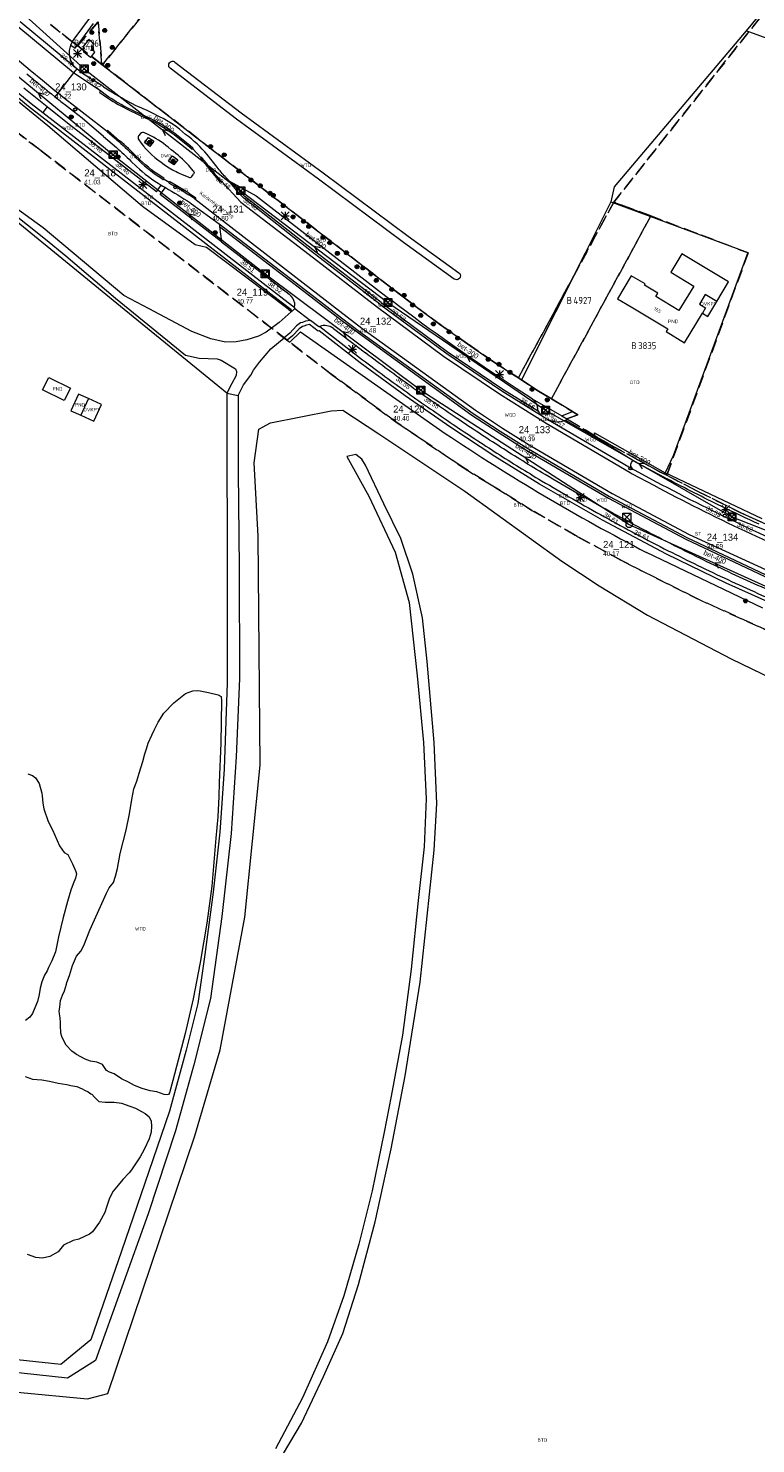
# Model space of a CAD drawing. Header units: metres. Extents: x 207644 to 210135, y 370459 to 373417.
# Tile 196 of 256: x 209027 to 209212, y 371401 to 371761. Entities that reach past the tile are written whole.
import ezdxf
from ezdxf.enums import TextEntityAlignment as Align

# ---------------------------------------------------------------- set-up
doc = ezdxf.new("R2010")
doc.units = ezdxf.units.M
doc.linetypes.add('HIDDEN2', pattern=[4.7625, 3.175, -1.5875])
for name, color, linetype in [('BTD', 7, 'Continuous'), ('combi_kolk', 7, 'Continuous'), ('CON_BxH300x300mm', 7, 'Continuous'), ('CON_BxH400x400mm', 7, 'Continuous'), ('DMM_BxH300x300mm', 7, 'Continuous'), ('DMM_BxH400x400mm', 7, 'Continuous'), ('GB', 1, 'Continuous'), ('GB11', 1, 'Continuous'), ('INV_BxH300x300mm', 7, 'Continuous'), ('INV_BxH400x400mm', 7, 'Continuous'), ('KAD_perceelnummer', 212, 'Continuous'), ('KAD_sectie', 212, 'Continuous'), ('KAD_Vastgesteld_Perceel', 212, 'Continuous'), ('KO_INSPECTIE', 7, 'Continuous'), ('NAR', 7, 'Continuous'), ('NLV_inspectieput', 7, 'Continuous'), ('NNR_inspectieput', 7, 'Continuous'), ('NOD_inspectieput', 7, 'Continuous'), ('ORL', 7, 'Continuous'), ('OTD', 7, 'Continuous'), ('OVKP1', 7, 'Continuous'), ('OWG', 7, 'Continuous'), ('PIJL', 7, 'Continuous'), ('PND', 7, 'Continuous'), ('WGD', 7, 'Continuous'), ('WTD', 7, 'Continuous')]:
    doc.layers.add(name, color=color, linetype=linetype)
for name, color, linetype, lineweight in [('GBOR', 7, 'Continuous', 25), ('GMV', 7, 'Continuous', 25), ('GP1', 7, 'Continuous', 30), ('Q21_lantaarnpaal', 1, 'Continuous', 0), ('Q26_boom', 72, 'Continuous', 0), ('Q28_rioolput', 153, 'Continuous', 0), ('Q98_monument', 7, 'Continuous', 0)]:
    doc.layers.add(name, color=color, linetype=linetype, lineweight=lineweight)
doc.styles.add('ISO', font='isocpeur.ttf', dxfattribs={"height": 1})
doc.styles.add('ISOCP', font='ISOCP.shx', dxfattribs={"height": 1.8})

# ---------------------------------------------------------------- blocks, each defined once
blk = doc.blocks.new('ACMAP_ANN_TEMPLATE_Vastgesteld_Perceelnummer')
at = {"layer": 'KAD_perceelnummer', "style": 'ISOCP'}
blk.add_attdef('Perceelnummer', text='', height=1.8, dxfattribs=at).set_placement((0, 0), align=Align.MIDDLE)
at = {"layer": 'KAD_sectie', "style": 'ISOCP'}
blk.add_attdef('sectie', text='', height=1.8, dxfattribs=at).set_placement((-2.7, 0), align=Align.MIDDLE_RIGHT)
blk = doc.blocks.new('Q98')
for p, q in [((-0.5, -0.5), (0, 0)), ((-1, -1), (1, -1)), ((0, -1), (-0.5, -0.5))]:
    blk.add_line(p, q)
for points in [[(0, 1), (-0.5, 0.5), (0, 0)], [(0, 0), (0.5, 0.5), (0, 1)], [(0, 0), (0.5, -0.5), (0, -1)]]:
    blk.add_lwpolyline(points)
blk = doc.blocks.new('Q28')
at = {"linetype": 'Continuous'}
for p, q in [((-1, -1), (1, 1)), ((-1, 1), (1, -1))]:
    blk.add_line(p, q, dxfattribs=at)
blk.add_lwpolyline([(1, 1), (1, -1), (-1, -1), (-1, 1)], close=True)
blk = doc.blocks.new('Q26')
blk.add_hatch(color=256).paths.add_polyline_path([(-0.45, -0.01, 1), (0.55, -0.01, 1)])
blk.add_circle((0.05, -0.01), 0.5)
blk = doc.blocks.new('Q21')
for p, q in [((-1, 1), (0, 0)), ((-1, 0), (0, 0)), ((-1, -1), (0, 0)), ((0, 1), (0, 0)), ((0, 0), (1, 1)), ((0, 0), (1, 0)), ((0, 0), (0, -1)), ((0, 0), (1, -1))]:
    blk.add_line(p, q)

msp = doc.modelspace()

# ---------------------------------------------------------------- linework, layer by layer
at = {"layer": 'combi_kolk', "color": 253, "lineweight": 13}
for centre in [(209043.31, 371748.25), (209038.73, 371740.78), (209064.25, 371720.98), (209180.34, 371649.28), (209204.33, 371637.25)]:
    msp.add_circle(centre, 0.4, dxfattribs=at)
at = {"layer": 'CON_BxH300x300mm', "color": 253, "linetype": 'Continuous', "lineweight": 13}
for points in [[(209005.01, 371783.71), (209041.04, 371751.11)], [(209041.04, 371751.11), (209080.96, 371720.07)], [(209080.96, 371720.07), (209118.49, 371691.59)], [(209118.49, 371691.59), (209158.7, 371664.13)], [(209158.7, 371664.13), (209206.22, 371636.96)], [(209206.22, 371636.96), (209260.01, 371615.9)]]:
    msp.add_lwpolyline(points, dxfattribs=at)
at = {"layer": 'CON_BxH400x400mm', "color": 253, "linetype": 'Continuous', "lineweight": 13}
for points in [[(209010.2, 371760.71), (209048.4, 371729.25)], [(209048.4, 371729.25), (209087.2, 371698.89)], [(209087.2, 371698.89), (209126.88, 371669.24)], [(209126.88, 371669.24), (209180, 371635)], [(209180, 371635), (209223.62, 371615.25)]]:
    msp.add_lwpolyline(points, dxfattribs=at)
at = {"layer": 'GB', "color": 253, "linetype": 'Continuous', "lineweight": 13}
for points in [[(209193.418, 371703.978), (209190.597, 371699.326)], [(209205.329, 371696.809), (209193.418, 371703.978)], [(209190.597, 371699.326), (209196.462, 371695.769)], [(209202.335, 371691.845), (209205.329, 371696.809)], [(209187.303, 371693.932), (209183.88, 371696.008)], [(209186.796, 371693.096), (209187.303, 371693.932)], [(209192.678, 371689.529), (209186.796, 371693.096)], [(209196.462, 371695.769), (209192.678, 371689.529)], [(209180.526, 371690.476), (209189.843, 371684.832)], [(209194.13, 371681.301), (209198.668, 371688.825)], [(209189.843, 371684.832), (209189.429, 371684.149)], [(209189.429, 371684.149), (209194.13, 371681.301)]]:
    msp.add_lwpolyline(points, dxfattribs=at)
at = {"layer": 'GB11', "color": 253, "linetype": 'Continuous', "lineweight": 13}
for points in [[(209180.532, 371698.39), (209177.06, 371692.53)], [(209184.094, 371696.319), (209180.532, 371698.39)], [(209183.88, 371696.008), (209184.094, 371696.319)], [(209202.335, 371691.845), (209199.419, 371693.603), (209197.947, 371691.162), (209199.49, 371690.231), (209198.668, 371688.825)], [(209177.06, 371692.53), (209180.526, 371690.476)], [(209035.94, 371666.582), (209030.411, 371669.299), (209031.977, 371672.485), (209037.506, 371669.769), (209035.94, 371666.582)], [(209039.597, 371668.241), (209037.648, 371663.963)], [(209042.112, 371667.095), (209039.597, 371668.241)], [(209042.112, 371667.095), (209040.163, 371662.817)], [(209037.648, 371663.963), (209040.163, 371662.817)]]:
    msp.add_lwpolyline(points, dxfattribs=at)
at = {"layer": 'GBOR', "color": 253, "linetype": 'Continuous', "lineweight": 13}
for points in [[(209039.128, 371751.103), (209038.319, 371750.126)], [(209038.319, 371750.126), (209034.325, 371744.967)], [(209034.325, 371744.967), (209033.585, 371744.011)], [(209031.586, 371741.431), (209030.468, 371739.986)], [(209081.039, 371719.622), (209079.044, 371722.013)], [(209099.311, 371705.021), (209082.066, 371718.542)], [(209099.024, 371704.612), (209081.778, 371718.133)], [(209075.552, 371710.915), (209095.913, 371695.334)], [(209116.448, 371691.182), (209099.024, 371704.612)], [(209116.736, 371691.591), (209099.311, 371705.021)], [(209095.913, 371695.334), (209106.377, 371687.23)], [(209115.853, 371690.349), (209132.67, 371677.875)], [(209116.448, 371691.182), (209133.265, 371678.708)], [(209116.736, 371691.591), (209133.553, 371679.117)], [(209106.377, 371687.23), (209110.976, 371683.802)], [(209110.976, 371683.802), (209139.917, 371662.89)], [(209111.846, 371685.01), (209140.787, 371664.099)], [(209133.265, 371678.708), (209147.491, 371669.083)], [(209133.553, 371679.117), (209147.778, 371669.492)], [(209132.67, 371677.875), (209146.896, 371668.25)], [(209146.896, 371668.25), (209158.796, 371660.807)], [(209147.491, 371669.083), (209158.033, 371662.542)], [(209147.778, 371669.492), (209156.899, 371663.833)], [(209140.787, 371664.099), (209147.709, 371659.576)], [(209139.917, 371662.89), (209146.838, 371658.368)], [(209158.796, 371660.807), (209180.27, 371648.233)], [(209146.838, 371658.368), (209153.643, 371654.049)], [(209147.709, 371659.576), (209154.513, 371655.257)], [(209153.643, 371654.049), (209174.754, 371641.668)], [(209154.513, 371655.257), (209175.625, 371642.876)], [(209180.27, 371648.233), (209180.802, 371647.922)], [(209180.802, 371647.922), (209186.25, 371645.01)], [(209175.625, 371642.876), (209195.342, 371632.477)], [(209174.754, 371641.668), (209194.472, 371631.269)], [(209195.342, 371632.477), (209219.962, 371621.096)], [(209194.472, 371631.269), (209219.092, 371619.614)]]:
    msp.add_lwpolyline(points, dxfattribs=at)
for points in [[(209082.066, 371718.542, -0.0318145), (209081.039, 371719.622)], [(209186.25, 371645.01, 0.0269792), (209233.276, 371622.971)]]:
    msp.add_lwpolyline(points, format="xyb", dxfattribs=at)
at = {"layer": 'GMV', "color": 253, "linetype": 'Continuous', "lineweight": 13}
for points in [[(209233.869, 371790.013), (209209.865, 371760.786)], [(209038.319, 371750.126), (209023.84, 371762.12)], [(209039.128, 371751.103), (209024.668, 371763.081)], [(209038.508, 371758.73), (209042.903, 371764.677)], [(209043.343, 371762.706), (209039.24, 371757.096)], [(209042.238, 371758.569), (209040.747, 371756.86)], [(209043.573, 371757.451), (209042.238, 371758.569)], [(209209.865, 371760.786), (209176.162, 371721.066)], [(209215.175, 371758.895), (209209.865, 371760.786)], [(209027.214, 371750.747), (209020.145, 371756.733)], [(209037.608, 371757.13), (209038.704, 371756.363)], [(209038.704, 371756.363), (209039.24, 371757.096)], [(209040.854, 371755.851), (209039.24, 371757.096)], [(209040.747, 371756.86), (209040.854, 371755.851)], [(209040.903, 371755.39), (209040.854, 371755.851)], [(209042.663, 371754.01), (209040.903, 371755.39)], [(209042.886, 371754.283), (209042.663, 371754.01)], [(209042.886, 371754.283), (209043.754, 371755.347)], [(209042.886, 371754.283), (209119.159, 371695.45)], [(209043.341, 371757.166), (209043.573, 371757.451)], [(209043.493, 371755.596), (209043.341, 371757.166)], [(209043.754, 371755.347), (209043.493, 371755.596)], [(209030.385, 371748.147), (209027.214, 371750.747)], [(209040.101, 371750.347), (209039.128, 371751.103)], [(209135.402, 371697.543), (209122.469, 371706.848), (209122.456, 371706.858), (209100.801, 371722.992), (209079.876, 371738.289), (209079.858, 371738.303), (209062.963, 371751.267)], [(209064.18, 371752.854), (209081.066, 371739.896), (209101.985, 371724.603), (209101.992, 371724.598), (209123.644, 371708.467), (209136.57, 371699.166)], [(209026.837, 371741.533), (209020.085, 371747.142)], [(209020.698, 371747.933), (209027.476, 371742.302)], [(209033.577, 371745.564), (209030.385, 371748.147)], [(209045.252, 371745.448), (209038.319, 371750.126)], [(209040.886, 371749.797), (209040.101, 371750.347)], [(209041.683, 371749.264), (209040.886, 371749.797)], [(209042.591, 371748.685), (209041.683, 371749.264)], [(209043.513, 371748.127), (209042.591, 371748.685)], [(209045.136, 371747.167), (209043.513, 371748.127)], [(209045.565, 371746.876), (209045.136, 371747.167)], [(209031.74, 371736.572), (209019.634, 371746.558)], [(209031.586, 371741.431), (209025.645, 371746.166)], [(209034.325, 371744.967), (209033.577, 371745.564)], [(209036.785, 371743.004), (209034.325, 371744.967)], [(209044.991, 371745.131), (209046.491, 371744.069)], [(209046.685, 371744.36), (209045.252, 371745.448)], [(209045.995, 371746.587), (209045.565, 371746.876)], [(209091.302, 371691.619), (209026.837, 371741.533)], [(209027.476, 371742.302), (209030.468, 371739.986)], [(209030.468, 371739.986), (209091.912, 371692.411)], [(209037.176, 371736.976), (209031.586, 371741.431)], [(209038.275, 371740.29), (209036.037, 371742.057)], [(209039.021, 371741.239), (209036.785, 371743.004)], [(209040.521, 371738.532), (209038.275, 371740.29)], [(209041.265, 371739.482), (209039.021, 371741.239)], [(209051.69, 371741.012), (209055.287, 371739.252)], [(209055.421, 371739.56), (209051.821, 371741.314)], [(209055.921, 371716.074), (209031.74, 371736.572)], [(209059.44, 371719.815), (209037.176, 371736.976)], [(209045.958, 371733.883), (209040.521, 371738.532)], [(209046.958, 371735.069), (209041.265, 371739.482)], [(209045.958, 371733.883), (209049.257, 371731.063)], [(209046.962, 371735.065), (209046.958, 371735.069)], [(209046.966, 371735.062), (209046.962, 371735.065)], [(209046.966, 371735.062), (209049.837, 371732.57)], [(209050.051, 371732.806), (209047.156, 371735.356)], [(209055.364, 371734.66), (209054.897, 371734.089)], [(209054.939, 371733), (209055.548, 371732.21)], [(209056.438, 371732.363), (209057.447, 371733.669)], [(209057.357, 371734.405), (209056.449, 371734.834)], [(209057.447, 371733.669), (209058.75, 371732.663)], [(209058.75, 371732.663), (209057.741, 371731.356)], [(209063.985, 371734.38), (209067.879, 371731.236)], [(209068.093, 371731.483), (209064.163, 371734.623)], [(209057.741, 371731.356), (209056.438, 371732.363)], [(209063.202, 371730.506), (209062.445, 371731.159)], [(209067.879, 371731.236), (209068.527, 371730.695)], [(209068.748, 371730.932), (209068.093, 371731.483)], [(209068.736, 371730.702), (209070.81, 371728.506)], [(209074.908, 371726.065), (209072.408, 371729.256)], [(209052.915, 371727.637), (209054.36, 371726.258)], [(209061.461, 371726.757), (209062.286, 371726.18)], [(209062.558, 371727.635), (209063.567, 371728.942)], [(209063.861, 371726.629), (209062.558, 371727.635)], [(209063.567, 371728.942), (209064.87, 371727.936)], [(209064.87, 371727.936), (209063.861, 371726.629)], [(209068.86, 371725.105), (209067.693, 371726.485)], [(209070.792, 371728.273), (209071.322, 371727.636)], [(209071.58, 371727.85), (209071.054, 371728.498)], [(209071.322, 371727.636), (209071.933, 371726.844)], [(209072.2, 371727.054), (209071.58, 371727.85)], [(209050.323, 371690.535), (209011.442, 371722.223)], [(209060.472, 371723.403), (209061.179, 371722.943)], [(209061.356, 371723.229), (209060.642, 371723.695)], [(209061.389, 371723.002), (209062.665, 371722.247)], [(209062.715, 371722.033), (209063.446, 371721.601)], [(209064.484, 371721.411), (209062.873, 371722.317)], [(209065.843, 371724.273), (209067.701, 371723.512)], [(209068.503, 371723.662), (209068.898, 371724.251)], [(209075.105, 371722.957), (209075.667, 371722.338)], [(209075.901, 371722.591), (209075.363, 371723.191)], [(209075.901, 371722.591), (209075.915, 371722.578)], [(209075.915, 371722.578), (209075.927, 371722.564)], [(209075.927, 371722.564), (209081.01, 371717.129)], [(209077.574, 371723.005), (209077.738, 371722.831)], [(209080.751, 371719.213), (209077.574, 371723.005)], [(209077.738, 371722.831), (209077.917, 371722.674)], [(209077.917, 371722.674), (209078.124, 371722.528)], [(209078.124, 371722.528), (209079.044, 371722.013)], [(209079.044, 371722.013), (209084.855, 371718.76)], [(209059.44, 371719.815), (209060.702, 371721.452)], [(209060.393, 371719.08), (209061.756, 371720.849)], [(209076.066, 371706.999), (209060.393, 371719.08)], [(209060.702, 371721.452), (209061.126, 371721.206)], [(209061.126, 371721.206), (209061.441, 371721.028)], [(209061.441, 371721.028), (209061.756, 371720.849)], [(209063.446, 371721.601), (209064.322, 371721.111)], [(209069.273, 371717.978), (209067.734, 371719.006)], [(209069.454, 371718.255), (209067.911, 371719.294)], [(209084.855, 371718.76), (209091.263, 371713.821)], [(209176.162, 371721.066), (209175.31, 371717.268)], [(209030.586, 371710.565), (209022.006, 371716.828)], [(209022.007, 371715.027), (209031.143, 371707.69)], [(209069.307, 371706.3), (209055.921, 371716.074)], [(209067.966, 371717.033), (209068.388, 371716.728)], [(209068.388, 371716.728), (209075.46, 371711.612)], [(209069.273, 371717.978), (209076.585, 371712.281)], [(209081.01, 371717.129), (209098.416, 371703.824)], [(209175.31, 371717.268), (209168.761, 371704.115)], [(209175.31, 371717.268), (209186.871, 371712.944)], [(209075.46, 371711.612), (209096.2, 371695.744)], [(209075.46, 371711.612), (209075.552, 371710.915)], [(209076.585, 371712.281), (209096.878, 371696.567)], [(209091.263, 371713.821), (209117.961, 371693.213)], [(209186.871, 371712.944), (209210.296, 371704.301)], [(209051.101, 371693.392), (209030.586, 371710.565)], [(209031.143, 371707.69), (209036.348, 371703.454)], [(209075.552, 371710.915), (209076.066, 371706.999)], [(209072.227, 371705.609), (209069.307, 371706.3)], [(209092.634, 371690.223), (209072.227, 371705.609)], [(209076.066, 371706.999), (209093.314, 371693.661)], [(209098.416, 371703.824), (209115.853, 371690.349)], [(209168.761, 371704.115), (209153.643, 371674.032)], [(209210.296, 371704.301), (209191.181, 371652.526)], [(209036.348, 371703.454), (209048.985, 371692.697)], [(209096.878, 371696.567), (209111.846, 371685.01)], [(209057.637, 371689.943), (209051.101, 371693.392)], [(209096.2, 371695.744), (209106.664, 371687.639)], [(209117.961, 371693.213), (209119.237, 371692.228)], [(209119.159, 371695.45), (209125.625, 371690.536)], [(209048.985, 371692.697), (209066.84, 371678.183)], [(209077.379, 371668.499), (209050.323, 371690.535)], [(209068.511, 371684.205), (209057.637, 371689.943)], [(209093.749, 371689.747), (209091.302, 371691.619)], [(209091.912, 371692.411), (209094.471, 371690.453)], [(209093.839, 371689.185), (209092.634, 371690.223)], [(209094.025, 371689.35), (209093.749, 371689.747)], [(209094.025, 371689.35), (209093.839, 371689.185)], [(209094.785, 371690.023), (209094.025, 371689.35)], [(209094.471, 371690.453), (209094.785, 371690.023)], [(209094.785, 371690.023), (209098.747, 371687.006)], [(209125.625, 371690.536), (209132.172, 371685.71)], [(209090.767, 371686.463), (209087.444, 371684.009)], [(209093.839, 371689.185), (209090.767, 371686.463)], [(209096.231, 371686.357), (209095.186, 371685.621)], [(209096.741, 371686.516), (209096.231, 371686.357)], [(209097.464, 371686.781), (209096.741, 371686.516)], [(209097.724, 371685.811), (209097.062, 371685.569)], [(209098.747, 371687.006), (209097.464, 371686.781)], [(209098.489, 371685.946), (209097.724, 371685.811)], [(209100.723, 371684.245), (209098.489, 371685.946)], [(209100.876, 371685.385), (209098.747, 371687.006)], [(209106.664, 371687.639), (209111.263, 371684.212)], [(209073.345, 371682.283), (209068.511, 371684.205)], [(209077.065, 371681.472), (209073.345, 371682.283)], [(209085.516, 371683.009), (209082.523, 371682.084)], [(209087.444, 371684.009), (209085.516, 371683.009)], [(209088.629, 371679.741), (209092.012, 371682.557)], [(209093.493, 371683.789), (209092.012, 371682.557)], [(209092.012, 371682.557), (209092.824, 371681.931)], [(209094.183, 371683.062), (209092.824, 371681.931)], [(209093.46, 371681.442), (209096.188, 371684.12)], [(209095.186, 371685.621), (209093.493, 371683.789)], [(209095.848, 371684.864), (209094.183, 371683.062)], [(209096.678, 371685.449), (209095.848, 371684.864)], [(209096.188, 371684.12), (209133.115, 371658.215)], [(209097.062, 371685.569), (209096.678, 371685.449)], [(209100.956, 371684.339), (209100.723, 371684.245)], [(209101.116, 371685.482), (209100.876, 371685.385)], [(209111.419, 371676.191), (209100.956, 371684.339)], [(209101.116, 371685.482), (209112.022, 371676.989)], [(209104.589, 371684.98), (209112.763, 371678.712)], [(209111.263, 371684.212), (209140.203, 371663.3)], [(209132.172, 371685.71), (209138.745, 371681.066)], [(209079.772, 371681.524), (209077.065, 371681.472)], [(209082.523, 371682.084), (209079.772, 371681.524)], [(209085.695, 371676.403), (209088.629, 371679.741)], [(209092.824, 371681.931), (209093.46, 371681.442)], [(209138.745, 371681.066), (209145.449, 371676.46)], [(209066.84, 371678.183), (209070.387, 371677.355)], [(209070.387, 371677.355), (209074.932, 371677.244)], [(209074.932, 371677.244), (209075.938, 371676.905)], [(209075.938, 371676.905), (209079.604, 371674.68)], [(209084.171, 371674.31), (209085.695, 371676.403)], [(209122.881, 371667.779), (209111.419, 371676.191)], [(209145.449, 371676.46), (209152.534, 371671.825)], [(209079.761, 371673.006), (209078.652, 371670.907)], [(209079.604, 371674.68), (209079.895, 371673.976)], [(209079.895, 371673.976), (209079.761, 371673.006)], [(209081.675, 371670.574), (209083.547, 371673.028)], [(209083.547, 371673.028), (209084.171, 371674.31)], [(209152.948, 371672.65), (209152.534, 371671.825)], [(209156.473, 371669.247), (209152.534, 371671.825)], [(209153.643, 371674.032), (209152.948, 371672.65)], [(209077.379, 371668.499), (209077.376, 371661.486)], [(209078.652, 371670.907), (209077.379, 371668.499)], [(209077.379, 371668.499), (209080.325, 371667.901)], [(209080.325, 371667.901), (209080.308, 371648.483)], [(209080.325, 371667.901), (209081.675, 371670.574)], [(209134.563, 371659.677), (209122.881, 371667.779)], [(209155.238, 371667.038), (209151.219, 371669.66)], [(209165.579, 371663.774), (209156.473, 371669.247)], [(209104.026, 371663.973), (209106.96, 371664.117)], [(209106.96, 371664.117), (209116.146, 371658.077)], [(209155.238, 371667.038), (209162.819, 371662.655)], [(209156.641, 371664.695), (209156.614, 371664.884)], [(209077.376, 371661.486), (209077.48, 371622.011)], [(209085.598, 371659.322), (209088.503, 371660.933)], [(209088.503, 371660.933), (209104.026, 371663.973)], [(209140.203, 371663.3), (209147.125, 371658.777)], [(209157.492, 371662.979), (209157.75, 371662.745)], [(209157.75, 371662.745), (209158.033, 371662.542)], [(209158.033, 371662.542), (209158.873, 371662.008)], [(209158.873, 371662.008), (209159.145, 371661.845)], [(209159.145, 371661.845), (209159.427, 371661.699)], [(209159.427, 371661.699), (209180.901, 371649.125)], [(209162.819, 371662.655), (209165.579, 371663.774)], [(209162.819, 371662.655), (209164.291, 371661.804)], [(209163.769, 371661.56), (209171.344, 371657.247)], [(209164.291, 371661.804), (209164.177, 371661.746)], [(209084.385, 371650.662), (209085.598, 371659.322)], [(209116.146, 371658.077), (209138.109, 371643.476)], [(209145.757, 371652.32), (209134.563, 371659.677)], [(209147.125, 371658.777), (209153.878, 371654.49)], [(209171.166, 371658.31), (209189.187, 371648.159)], [(209171.344, 371657.247), (209171.166, 371658.31)], [(209180.94, 371651.336), (209171.344, 371657.247)], [(209153.878, 371654.49), (209174.99, 371642.109)], [(209085.438, 371632.026), (209084.385, 371650.662)], [(209110.323, 371652.864), (209108.037, 371652.336)], [(209108.037, 371652.336), (209113.583, 371642.249)], [(209111.813, 371651.663), (209110.323, 371652.864)], [(209112.755, 371650.073), (209111.813, 371651.663)], [(209117.419, 371640.26), (209112.755, 371650.073)], [(209157.161, 371645.288), (209145.757, 371652.32)], [(209180.606, 371650.782), (209180.94, 371651.336)], [(209180.94, 371651.336), (209189.665, 371646.638)], [(209191.181, 371652.526), (209189.187, 371648.159)], [(209080.308, 371648.483), (209080.519, 371623.966)], [(209180.901, 371649.125), (209181.433, 371648.814)], [(209181.433, 371648.814), (209186.881, 371645.902)], [(209213.903, 371636.45), (209189.187, 371648.159)], [(209138.109, 371643.476), (209162.812, 371625.647)], [(209173.199, 371636.082), (209157.161, 371645.288)], [(209113.583, 371642.249), (209120.359, 371627.937)], [(209121.749, 371631.378), (209117.419, 371640.26)], [(209174.99, 371642.109), (209194.707, 371631.71)], [(209189.535, 371627.406), (209173.199, 371636.082)], [(209085.884, 371573.649), (209085.438, 371632.026)], [(209194.707, 371631.71), (209219.327, 371620.055)], [(209124.816, 371622.326), (209121.749, 371631.378)], [(209120.359, 371627.937), (209123.885, 371615.092)], [(209162.812, 371625.647), (209172.314, 371619.332)], [(209214.091, 371613.693), (209184.416, 371627.88)], [(209204.712, 371620.029), (209189.535, 371627.406)], [(209077.48, 371622.011), (209077.52, 371594.643)], [(209080.519, 371623.966), (209080.653, 371595.704)], [(209127.289, 371611.182), (209124.816, 371622.326)], [(209172.314, 371619.332), (209184.69, 371611.836)], [(209220.155, 371613.153), (209204.712, 371620.029)], [(209123.885, 371615.092), (209125.955, 371596.415)], [(209128.497, 371600.088), (209127.289, 371611.182)], [(209184.69, 371611.836), (209206.047, 371600.702)], [(209130.302, 371579.434), (209128.497, 371600.088)], [(209206.047, 371600.702), (209221.666, 371593.205)], [(209080.653, 371595.704), (209079.782, 371575.736)], [(209125.955, 371596.415), (209127.523, 371579.383)], [(209066.827, 371591.906), (209068.717, 371592.552)], [(209068.717, 371592.552), (209069.836, 371592.68)], [(209069.836, 371592.68), (209070.575, 371592.562)], [(209070.575, 371592.562), (209072.719, 371592.141)], [(209072.719, 371592.141), (209075.169, 371591.57)], [(209077.52, 371594.643), (209076.723, 371572.594)], [(209061.335, 371586.854), (209063.908, 371589.542)], [(209063.908, 371589.542), (209066.827, 371591.906)], [(209075.169, 371591.57), (209075.985, 371591.141)], [(209076.015, 371590.05), (209075.908, 371579.284)], [(209075.985, 371591.141), (209076.015, 371590.05)], [(209059.895, 371584.626), (209061.335, 371586.854)], [(209057.322, 371579.221), (209058.311, 371581.323)], [(209058.311, 371581.323), (209058.886, 371582.54)], [(209058.886, 371582.54), (209059.895, 371584.626)], [(209056.502, 371576.55), (209056.899, 371577.833)], [(209056.899, 371577.833), (209057.322, 371579.221)], [(209075.908, 371579.284), (209075.423, 371569.221)], [(209127.523, 371579.383), (209128.198, 371565.041)], [(209130.984, 371563.83), (209130.302, 371579.434)], [(209055.063, 371571.56), (209055.99, 371574.587)], [(209055.99, 371574.587), (209056.502, 371576.55)], [(209079.782, 371575.736), (209078.522, 371556.234)], [(209026.674, 371571.419), (209027.827, 371570.982)], [(209027.827, 371570.982), (209028.604, 371570.414)], [(209028.604, 371570.414), (209029.522, 371568.944)], [(209054.469, 371569.589), (209055.063, 371571.56)], [(209076.723, 371572.594), (209075.604, 371556.562)], [(209081.974, 371534.88), (209085.884, 371573.649)], [(209029.522, 371568.944), (209030.238, 371566.522)], [(209053.152, 371564.917), (209053.719, 371567.615)], [(209053.719, 371567.615), (209054.469, 371569.589)], [(209075.423, 371569.221), (209075.367, 371565.671)], [(209030.238, 371566.522), (209030.322, 371565.784)], [(209030.322, 371565.784), (209030.492, 371563.93)], [(209030.492, 371563.93), (209030.742, 371562.551)], [(209052.577, 371561.199), (209053.152, 371564.917)], [(209075.367, 371565.671), (209075.105, 371560.503)], [(209128.198, 371565.041), (209127.763, 371552.836)], [(209130.273, 371551.957), (209130.984, 371563.83)], [(209030.742, 371562.551), (209031.877, 371559.263)], [(209051.748, 371557.097), (209052.577, 371561.199)], [(209075.105, 371560.503), (209074.605, 371555.05)], [(209031.877, 371559.263), (209032.949, 371557.189)], [(209032.949, 371557.189), (209034.7, 371553.117)], [(209050.234, 371551.118), (209051.748, 371557.097)], [(209075.604, 371556.562), (209073.953, 371541.259)], [(209078.522, 371556.234), (209076.13, 371535.105)], [(209034.7, 371553.117), (209035.937, 371551.364)], [(209074.605, 371555.05), (209073.603, 371542.769)], [(209127.763, 371552.836), (209126.182, 371539.142)], [(209035.937, 371551.364), (209036.827, 371550.91)], [(209036.827, 371550.91), (209038.048, 371548.524)], [(209049.562, 371547.332), (209050.234, 371551.118)], [(209126.701, 371518.362), (209130.273, 371551.957)], [(209038.048, 371548.524), (209038.927, 371546.507)], [(209039.059, 371545.969), (209038.845, 371544.8)], [(209038.927, 371546.507), (209039.059, 371545.969)], [(209048.528, 371543.736), (209049.013, 371545.319)], [(209049.013, 371545.319), (209049.562, 371547.332)], [(209037.664, 371541.767), (209036.798, 371538.912)], [(209038.195, 371543.412), (209037.664, 371541.767)], [(209038.845, 371544.8), (209038.195, 371543.412)], [(209046.682, 371541.039), (209047.418, 371542.367)], [(209047.418, 371542.367), (209048.528, 371543.736)], [(209073.603, 371542.769), (209072.285, 371533.329)], [(209036.798, 371538.912), (209035.686, 371534.849)], [(209042.48, 371531.624), (209046.682, 371541.039)], [(209073.953, 371541.259), (209071.811, 371525.347)], [(209126.182, 371539.142), (209124.399, 371521.655)], [(209035.686, 371534.849), (209034.496, 371529.891)], [(209076.13, 371535.105), (209073.236, 371514.178)], [(209075.723, 371501.074), (209081.974, 371534.88)], [(209040.958, 371527.702), (209042.48, 371531.624)], [(209072.285, 371533.329), (209070.606, 371523.32)], [(209034.496, 371529.891), (209033.707, 371526.053)], [(209040.155, 371526.196), (209040.958, 371527.702)], [(209032.746, 371523.777), (209031.973, 371522.06)], [(209033.707, 371526.053), (209032.746, 371523.777)], [(209038.073, 371522.583), (209039.113, 371524.957)], [(209039.113, 371524.957), (209040.155, 371526.196)], [(209071.811, 371525.347), (209070.011, 371512.871)], [(209030.947, 371520.122), (209030.219, 371518.385)], [(209031.603, 371521.248), (209030.947, 371520.122)], [(209031.973, 371522.06), (209031.603, 371521.248)], [(209036.636, 371518.224), (209037.249, 371520.057)], [(209037.249, 371520.057), (209038.073, 371522.583)], [(209070.606, 371523.32), (209068.799, 371514.103)], [(209124.399, 371521.655), (209122.228, 371504.825)], [(209029.814, 371516.816), (209029.565, 371515.19)], [(209030.219, 371518.385), (209029.814, 371516.816)], [(209035.983, 371516.131), (209036.552, 371517.792)], [(209036.552, 371517.792), (209036.636, 371518.224)], [(209122.917, 371494.438), (209126.701, 371518.362)], [(209029.099, 371513.388), (209028.469, 371511.797)], [(209029.565, 371515.19), (209029.099, 371513.388)], [(209034.809, 371511.974), (209035.022, 371513.627)], [(209035.022, 371513.627), (209035.518, 371515.015)], [(209035.518, 371515.015), (209035.983, 371516.131)], [(209068.799, 371514.103), (209066.811, 371505.26)], [(209070.011, 371512.871), (209067.054, 371501.022)], [(209073.236, 371514.178), (209069.015, 371497.254)], [(209027.156, 371509.444), (209026.065, 371508.586)], [(209027.824, 371510.324), (209027.156, 371509.444)], [(209028.469, 371511.797), (209027.824, 371510.324)], [(209034.682, 371510.911), (209034.809, 371511.974)], [(209034.707, 371510.277), (209034.682, 371510.911)], [(209034.93, 371509.248), (209034.707, 371510.277)], [(209034.966, 371508.054), (209034.93, 371509.248)], [(209034.977, 371507.391), (209034.966, 371508.054)], [(209035.073, 371505.298), (209034.977, 371507.391)], [(209035.306, 371504.51), (209035.073, 371505.298)], [(209035.73, 371503.584), (209035.306, 371504.51)], [(209036.429, 371502.282), (209035.73, 371503.584)], [(209037.844, 371500.755), (209036.429, 371502.282)], [(209066.811, 371505.26), (209063.606, 371493.244)], [(209122.228, 371504.825), (209119.336, 371489.31)], [(209039.091, 371499.89), (209037.844, 371500.755)], [(209041.241, 371498.696), (209039.091, 371499.89)], [(209042.621, 371498.211), (209041.241, 371498.696)], [(209044.224, 371497.922), (209042.621, 371498.211)], [(209067.054, 371501.022), (209062.765, 371485.484)], [(209069.24, 371479.183), (209075.723, 371501.074)], [(209045.737, 371497.3), (209044.224, 371497.922)], [(209046.199, 371496.577), (209045.737, 371497.3)], [(209046.68, 371495.825), (209046.199, 371496.577)], [(209047.459, 371495.356), (209046.68, 371495.825)], [(209048.667, 371494.936), (209047.459, 371495.356)], [(209050.569, 371493.703), (209048.667, 371494.936)], [(209069.015, 371497.254), (209064.284, 371480.468)], [(209025.946, 371494.291), (209027.879, 371493.638)], [(209027.879, 371493.638), (209030.243, 371493.465)], [(209030.243, 371493.465), (209032.167, 371493.105)], [(209032.167, 371493.105), (209034.437, 371492.579)], [(209034.437, 371492.579), (209036.626, 371492.261)], [(209036.626, 371492.261), (209037.589, 371491.955)], [(209037.589, 371491.955), (209039.19, 371491.703)], [(209039.19, 371491.703), (209040.521, 371491.135)], [(209040.521, 371491.135), (209041.073, 371490.801)], [(209052.37, 371492.804), (209050.569, 371493.703)], [(209053.893, 371491.977), (209052.37, 371492.804)], [(209055.776, 371491.214), (209053.893, 371491.977)], [(209057.863, 371490.66), (209055.776, 371491.214)], [(209063.606, 371493.244), (209062.809, 371490.114)], [(209119.326, 371475.846), (209122.917, 371494.438)], [(209041.073, 371490.801), (209042.075, 371490.355)], [(209042.075, 371490.355), (209042.767, 371489.879)], [(209042.767, 371489.879), (209042.966, 371489.742)], [(209042.966, 371489.742), (209043.648, 371489.001)], [(209043.648, 371489.001), (209044.767, 371487.943)], [(209044.767, 371487.943), (209046.397, 371487.736)], [(209046.397, 371487.736), (209048.673, 371487.706)], [(209048.673, 371487.706), (209050.524, 371487.461)], [(209050.524, 371487.461), (209052.647, 371486.718)], [(209059.524, 371490.371), (209057.863, 371490.66)], [(209061.391, 371489.701), (209059.524, 371490.371)], [(209062.021, 371489.591), (209061.391, 371489.701)], [(209062.557, 371489.711), (209062.021, 371489.591)], [(209062.809, 371490.114), (209062.557, 371489.711)], [(209119.336, 371489.31), (209117.513, 371480.067)], [(209052.647, 371486.718), (209054.107, 371486.238)], [(209054.107, 371486.238), (209055.629, 371485.394)], [(209055.629, 371485.394), (209056.539, 371484.832)], [(209056.539, 371484.832), (209057.602, 371483.974)], [(209062.765, 371485.484), (209057.539, 371470.044)], [(209057.602, 371483.974), (209058.099, 371482.938)], [(209064.284, 371480.468), (209057.358, 371459.309)], [(209058.099, 371482.938), (209058.224, 371481.643)], [(209058.224, 371481.643), (209058.113, 371480.056)], [(209047.027, 371413.455), (209069.24, 371479.183)], [(209057.605, 371478.387), (209056.287, 371475.686)], [(209058.113, 371480.056), (209057.605, 371478.387)], [(209117.513, 371480.067), (209114.453, 371465.157)], [(209055.268, 371473.847), (209054.144, 371472.051)], [(209056.287, 371475.686), (209055.268, 371473.847)], [(209115.241, 371457.197), (209119.326, 371475.846)], [(209057.539, 371470.044), (209050.561, 371449.763)], [(209052.534, 371469.745), (209050.862, 371468.059)], [(209053.126, 371470.48), (209052.534, 371469.745)], [(209054.144, 371472.051), (209053.126, 371470.48)], [(209049.685, 371466.562), (209048.435, 371465.068)], [(209050.862, 371468.059), (209049.685, 371466.562)], [(209047.494, 371463.228), (209046.693, 371460.995)], [(209048.435, 371465.068), (209047.494, 371463.228)], [(209114.453, 371465.157), (209111.057, 371451.564)], [(209057.358, 371459.309), (209043.921, 371421.879)], [(209046.29, 371459.647), (209044.921, 371457.168)], [(209046.693, 371460.995), (209046.29, 371459.647)], [(209044.921, 371457.168), (209043.138, 371454.714)], [(209110.978, 371441.294), (209115.241, 371457.197)], [(209035.761, 371451.287), (209034.372, 371449.62)], [(209038.214, 371452.449), (209035.761, 371451.287)], [(209039.633, 371452.86), (209038.214, 371452.449)], [(209042.349, 371454.114), (209039.633, 371452.86)], [(209043.138, 371454.714), (209042.349, 371454.114)], [(209111.057, 371451.564), (209107.22, 371438.353)], [(209028.737, 371448.15), (209026.552, 371448.941)], [(209030.37, 371447.965), (209028.737, 371448.15)], [(209032.297, 371448.408), (209030.37, 371447.965)], [(209034.372, 371449.62), (209032.297, 371448.408)], [(209050.561, 371449.763), (209042.745, 371427.173)], [(209107.028, 371428.8), (209110.978, 371441.294)], [(209107.22, 371438.353), (209103.045, 371426.625)], [(209042.745, 371427.173), (209035.092, 371420.836)], [(209103.045, 371426.625), (209096.684, 371412.413)], [(209102.081, 371417.84), (209107.028, 371428.8)], [(209036.781, 371417.413), (208986.603, 371422.845)], [(209035.092, 371420.836), (208989.638, 371425.753)], [(209043.921, 371421.879), (209036.781, 371417.413)], [(209096.424, 371405.942), (209102.081, 371417.84)], [(209023.966, 371413.811), (209041.87, 371412.145)], [(209041.87, 371412.145), (209047.027, 371413.455)], [(209096.684, 371412.413), (209089.822, 371399.408)], [(209087.05, 371390.014), (209096.424, 371405.942)]]:
    msp.add_lwpolyline(points, dxfattribs=at)
for points in [[(209037.608, 371757.13, -0.0824332), (209038.508, 371758.73)], [(209039.128, 371751.103, -0.2388172), (209037.305, 371755.788)], [(209037.305, 371755.788, -0.0617296), (209037.608, 371757.13)], [(209062.963, 371751.267, -1), (209064.18, 371752.854)], [(209026.441, 371749.821, 0.0036947), (209033.585, 371744.011)], [(209033.585, 371744.011, 0.0008964), (209036.037, 371742.057)], [(209045.252, 371745.448, 0.8964997), (209044.991, 371745.131)], [(209045.995, 371746.587, 0.0087355), (209049.119, 371744.578)], [(209046.491, 371744.069, 0.0339546), (209051.69, 371741.012)], [(209051.821, 371741.314, -0.0349825), (209046.685, 371744.36)], [(209054.85, 371741.456, -0.0251672), (209049.119, 371744.578)], [(209060.259, 371738.934, 0.0200123), (209054.85, 371741.456)], [(209055.287, 371739.252, -0.0599948), (209063.985, 371734.38)], [(209064.163, 371734.623, 0.0668999), (209055.421, 371739.56)], [(209066.882, 371734.432, 0.0669822), (209060.259, 371738.934)], [(209047.156, 371735.356, 0.9180199), (209046.958, 371735.069)], [(209054.46, 371728.72, 0.0217774), (209050.051, 371732.806)], [(209054.897, 371734.089, 0.2736282), (209054.939, 371733)], [(209056.449, 371734.834, 0.2966822), (209055.364, 371734.66)], [(209062.445, 371731.159, 0.0609481), (209057.357, 371734.405)], [(209072.408, 371729.256, 0.0599919), (209066.882, 371734.432)], [(209049.257, 371731.063, -0.0251278), (209052.915, 371727.637)], [(209049.837, 371732.57, -0.02206), (209054.216, 371728.474)], [(209055.548, 371732.21, 0.0819999), (209061.461, 371726.757)], [(209067.693, 371726.485, 0.0420598), (209063.202, 371730.506)], [(209068.736, 371730.702, -0.3684898), (209068.527, 371730.695)], [(209068.736, 371730.702, 0.4171699), (209068.748, 371730.932)], [(209054.216, 371728.474, 0.051994), (209060.472, 371723.403)], [(209054.36, 371726.258, 0.0511237), (209060.702, 371721.452)], [(209060.642, 371723.695, -0.0539708), (209054.46, 371728.72)], [(209062.286, 371726.18, 0.0362478), (209065.843, 371724.273)], [(209070.81, 371728.506, 0.3862817), (209070.792, 371728.273)], [(209071.054, 371728.498, 0.4181234), (209070.81, 371728.506)], [(209071.933, 371726.844, 0.0108967), (209075.105, 371722.957)], [(209075.363, 371723.191, -0.0167982), (209072.2, 371727.054)], [(209077.044, 371723.569, -0.0185551), (209074.908, 371726.065)], [(209061.179, 371722.943, 0.3671222), (209061.389, 371723.002)], [(209061.389, 371723.002, 0.3921092), (209061.356, 371723.229)], [(209062.665, 371722.247, 0.384053), (209062.715, 371722.033)], [(209062.873, 371722.317, 0.3861878), (209062.665, 371722.247)], [(209067.701, 371723.512, 0.3740401), (209068.503, 371723.662)], [(209068.86, 371725.105, -0.4168701), (209068.898, 371724.251)], [(209075.667, 371722.338, 0.9300957), (209075.927, 371722.564)], [(209077.044, 371723.569, 0.0036528), (209077.574, 371723.005)], [(209061.756, 371720.849, -0.0163764), (209067.966, 371717.033)], [(209064.322, 371721.111, -0.0190372), (209067.734, 371719.006)], [(209067.911, 371719.294, 0.0179718), (209064.484, 371721.411)], [(209069.273, 371717.978, 0.8558225), (209069.454, 371718.255)], [(209081.778, 371718.133, -0.0318145), (209080.751, 371719.213)], [(209136.031, 371697.355, -0.1682241), (209135.402, 371697.543)], [(209136.57, 371699.166, -0.711665), (209136.031, 371697.355)], [(209094.749, 371691.424, 0.1650125), (209093.314, 371693.661)], [(209094.471, 371690.453, 0.2616621), (209094.749, 371691.424)], [(209151.219, 371669.66, -0.0200169), (209119.237, 371692.228)], [(209104.589, 371684.98, 0.2499091), (209101.116, 371685.482)], [(209124.319, 371670.209, -0.0070258), (209112.763, 371678.712)], [(209112.022, 371676.989, 0.0069633), (209123.462, 371668.593)], [(209123.462, 371668.593, 0.0069794), (209135.123, 371660.506)], [(209136.104, 371662.026, -0.0070177), (209124.319, 371670.209)], [(209155.238, 371667.038, -0.2153271), (209156.614, 371664.884)], [(209156.899, 371663.833, -0.0745151), (209156.641, 371664.695)], [(209135.123, 371660.506, 0.0060998), (209146.294, 371653.164)], [(209147.22, 371654.717, -0.0060251), (209136.104, 371662.026)], [(209157.492, 371662.979, -0.0838262), (209156.899, 371663.833)], [(209159.427, 371661.699, 0.212118), (209163.769, 371661.56)], [(209163.769, 371661.56, 0.0199344), (209164.177, 371661.746)], [(209133.115, 371658.215, 0.0289834), (209184.416, 371627.88)], [(209158.546, 371647.74, -0.008909), (209147.22, 371654.717)], [(209146.294, 371653.164, 0.0090713), (209157.672, 371646.147)], [(209180.901, 371649.125, -0.361534), (209180.606, 371650.782)], [(209157.672, 371646.147, 0.0070144), (209173.683, 371636.957)], [(209174.915, 371638.391, -0.0080077), (209158.546, 371647.74)], [(209203.606, 371639.567, -0.0079824), (209189.665, 371646.638)], [(209186.881, 371645.902, 0.0269792), (209233.907, 371623.863)], [(209213.171, 371635.031, -0.0050279), (209203.606, 371639.567)], [(209173.683, 371636.957, 0.0089885), (209189.988, 371628.298)], [(209191.582, 371629.584, -0.0090402), (209174.915, 371638.391)], [(209189.988, 371628.298, 0.0089934), (209205.149, 371620.928)], [(209206.29, 371622.449, -0.0090288), (209191.582, 371629.584)], [(209205.149, 371620.928, 0.0080711), (209220.549, 371614.072)], [(209221.22, 371615.793, -0.00805), (209206.29, 371622.449)]]:
    msp.add_lwpolyline(points, format="xyb", dxfattribs=at)
at = {"layer": 'GP1', "color": 253, "linetype": 'Continuous', "lineweight": 13}
for points in [[(209200.021, 371688.009), (209202.335, 371691.845)], [(209198.668, 371688.825), (209200.021, 371688.009)], [(209045.406, 371665.595), (209042.112, 371667.095)], [(209043.458, 371661.317), (209045.406, 371665.595)], [(209040.163, 371662.817), (209043.458, 371661.317)]]:
    msp.add_lwpolyline(points, dxfattribs=at)
at = {"layer": 'KAD_Vastgesteld_Perceel', "color": 253, "linetype": 'HIDDEN2', "lineweight": 13}
for points in [[(209317.067, 371848.331), (209358.437, 371831.681), (209274.996, 371610.74), (209245.364, 371622.104), (209237.825, 371624.911), (209230.821, 371627.887), (209225.999, 371630.123), (209218.103, 371633.592), (209208.304, 371638.08), (209197.873, 371643.24), (209189.595, 371647.527), (209210.329, 371704.216), (209185.532, 371713.631), (209176.083, 371717.156), (209233.869, 371790.013), (209317.067, 371848.331)], [(209045.089, 371757.528), (209045.571, 371752.213), (209039.375, 371756.992), (209044.582, 371763.117), (209045.089, 371757.528)], [(209176.083, 371717.156), (209185.532, 371713.631), (209160.167, 371667.026), (209156.473, 371669.247), (209151.748, 371672.339), (209165.885, 371698.367), (209176.083, 371717.156)], [(209185.532, 371713.631), (209210.329, 371704.216), (209189.595, 371647.527), (209187.985, 371648.362), (209182.191, 371651.475), (209176.065, 371654.821), (209171.518, 371657.45), (209164.079, 371661.916), (209166.936, 371662.958), (209160.167, 371667.026), (209185.532, 371713.631)]]:
    msp.add_lwpolyline(points, close=True, dxfattribs=at)
for points in [[(209079.068, 371793.582), (209045.682, 371752.127), (209045.571, 371752.213), (209045.089, 371757.528), (209044.582, 371763.117)], [(209233.869, 371790.013), (209176.083, 371717.156), (209165.885, 371698.367), (209151.748, 371672.339), (209145.449, 371676.46), (209138.745, 371681.066), (209132.172, 371685.71), (209125.625, 371690.536), (209119.159, 371695.45), (209045.682, 371752.127), (209079.068, 371793.582)], [(209044.582, 371763.117), (209039.375, 371756.992), (209037.902, 371758.128), (209032.417, 371762.396)], [(209032.417, 371762.396), (209037.902, 371758.128), (209039.375, 371756.992), (209045.571, 371752.213), (209045.682, 371752.127), (209119.159, 371695.45), (209125.625, 371690.536), (209132.172, 371685.71), (209138.745, 371681.066), (209145.449, 371676.46), (209151.748, 371672.339), (209156.473, 371669.247), (209160.167, 371667.026), (209166.936, 371662.958), (209164.079, 371661.916), (209171.518, 371657.45), (209176.065, 371654.821), (209182.191, 371651.475), (209187.985, 371648.362), (209189.595, 371647.527), (209197.873, 371643.24), (209208.304, 371638.08), (209218.103, 371633.592)], [(209215.836, 371607.702), (209196.939, 371616.272), (209178.397, 371625.61), (209166.77, 371631.96), (209155.221, 371638.594), (209137.651, 371649.494), (209120.484, 371661.155), (209103.986, 371673.339), (209030.058, 371730.25), (209015.609, 371741.356)], [(209015.609, 371741.356), (209030.058, 371730.25), (209103.986, 371673.339), (209120.484, 371661.155), (209137.651, 371649.494), (209155.221, 371638.594), (209166.77, 371631.96), (209178.397, 371625.61), (209196.939, 371616.272), (209215.836, 371607.702), (209234.83, 371599.953), (209324.953, 371565.376), (209395.137, 371538.448), (209422.467, 371527.404), (209419.12, 371516.996), (209422.061, 371512.888), (209416.245, 371497.854), (209415.366, 371495.582), (209411.969, 371486.8), (209440.633, 371476.793), (209440.633, 371476.793), (209496.089, 371457.433), (209502.631, 371419.259), (209349.191, 371216.98)]]:
    msp.add_lwpolyline(points, dxfattribs=at)
at = {"layer": 'NOD_inspectieput', "color": 253, "lineweight": 13}
for centre in [(209041.04, 371751.11), (209048.4, 371729.25), (209080.96, 371720.07), (209087.2, 371698.89), (209118.49, 371691.59), (209126.88, 371669.24), (209158.7, 371664.13), (209180, 371635), (209206.22, 371636.96)]:
    msp.add_circle(centre, 0.8, dxfattribs=at)
at = {"layer": 'PIJL', "color": 253, "lineweight": 13}
for points in [[(209030.87, 371744.62), (209029.3, 371744.98), (209029.95, 371743.51)], [(209062.58, 371735.27), (209061, 371735.59), (209061.69, 371734.14)], [(209069.38, 371713.75), (209067.8, 371714.07), (209068.49, 371712.62)], [(209101.31, 371705.53), (209099.72, 371705.83), (209100.44, 371704.39)], [(209108.62, 371683.78), (209107.04, 371684.07), (209107.76, 371682.63)], [(209140.19, 371677.64), (209138.6, 371677.86), (209139.38, 371676.45)], [(209155.04, 371651.95), (209153.44, 371652.12), (209154.26, 371650.73)], [(209184.07, 371650.46), (209182.46, 371650.55), (209183.35, 371649.21)], [(209203.42, 371625.19), (209201.81, 371625.13), (209202.82, 371623.88)]]:
    msp.add_lwpolyline(points, dxfattribs=at)

# ---------------------------------------------------------------- block references
at = {"layer": 'KAD_Vastgesteld_Perceel', "color": 253, "linetype": 'HIDDEN2', "lineweight": 13}
ref = msp.add_blockref('ACMAP_ANN_TEMPLATE_Vastgesteld_Perceelnummer', (209042.512, 371757.665), dxfattribs=at)
ref.add_attrib('Perceelnummer', '5226', dxfattribs={"layer": 'KAD_perceelnummer', "lineweight": 13, "height": 1.8, "style": 'ISOCP'}).set_placement((209042.512, 371757.665), align=Align.MIDDLE)
ref.add_attrib('sectie', 'B', dxfattribs={"layer": 'KAD_sectie', "lineweight": 13, "height": 1.8, "style": 'ISOCP'}).set_placement((209039.812, 371757.665), align=Align.MIDDLE_RIGHT)
ref = msp.add_blockref('ACMAP_ANN_TEMPLATE_Vastgesteld_Perceelnummer', (209168.142, 371692.091), dxfattribs=at)
ref.add_attrib('Perceelnummer', '4927', dxfattribs={"layer": 'KAD_perceelnummer', "lineweight": 13, "height": 1.8, "style": 'ISOCP'}).set_placement((209168.142, 371692.091), align=Align.MIDDLE)
ref.add_attrib('sectie', 'B', dxfattribs={"layer": 'KAD_sectie', "lineweight": 13, "height": 1.8, "style": 'ISOCP'}).set_placement((209165.442, 371692.091), align=Align.MIDDLE_RIGHT)
ref = msp.add_blockref('ACMAP_ANN_TEMPLATE_Vastgesteld_Perceelnummer', (209184.614, 371680.579), dxfattribs=at)
ref.add_attrib('Perceelnummer', '3835', dxfattribs={"layer": 'KAD_perceelnummer', "lineweight": 13, "height": 1.8, "style": 'ISOCP'}).set_placement((209184.614, 371680.579), align=Align.MIDDLE)
ref.add_attrib('sectie', 'B', dxfattribs={"layer": 'KAD_sectie', "lineweight": 13, "height": 1.8, "style": 'ISOCP'}).set_placement((209181.914, 371680.579), align=Align.MIDDLE_RIGHT)
at = {"layer": 'Q21_lantaarnpaal', "color": 253}
for p in [(209039.331, 371755.033), (209055.98, 371721.625), (209092.264, 371713.685), (209109.434, 371679.69), (209146.944, 371673.255), (209167.536, 371641.857), (209204.597, 371638.837)]:
    msp.add_blockref('Q21', p, dxfattribs=at)
at = {"layer": 'Q26_boom', "color": 253}
for p in [(209042.936, 371760.403), (209046.225, 371760.929), (209048.147, 371756.598), (209043.418, 371752.487), (209046.992, 371752.034), (209037.673, 371738.891), (209057.671, 371732.387), (209049.62, 371728.702), (209073.209, 371731.33), (209076.688, 371729.22), (209063.665, 371727.595), (209080.44, 371725.099), (209083.513, 371722.794), (209085.869, 371721.345), (209088.389, 371719.437), (209089.182, 371718.891), (209065.348, 371716.973), (209091.734, 371716.257), (209094.251, 371713.404), (209096.912, 371712.284), (209098.229, 371710.958), (209074.372, 371709.388), (209101.878, 371708.201), (209103.612, 371706.794), (209105.544, 371704.104), (209107.84, 371704.269), (209110.565, 371700.699), (209112.05, 371700.374), (209114.076, 371698.878), (209115.447, 371697.201), (209119.422, 371694.893), (209122.583, 371693.407), (209124.723, 371690.933), (209126.807, 371688.28), (209130.045, 371686.126), (209134.031, 371684.1), (209136.211, 371682.486), (209144.006, 371677.097), (209146.727, 371675.846), (209149.553, 371673.817), (209155.204, 371669.474), (209159.057, 371666.757), (209209.612, 371615.531)]:
    msp.add_blockref('Q26', p, dxfattribs=at)
at = {"layer": 'Q28_rioolput', "color": 253}
for p in [(209041.042, 371751.112), (209048.401, 371729.247), (209080.96, 371720.069), (209087.199, 371698.885), (209118.489, 371691.585), (209126.88, 371669.236), (209158.695, 371664.126), (209179.388, 371636.836), (209206.216, 371636.959)]:
    msp.add_blockref('Q28', p, dxfattribs=at)
at = {"layer": 'Q98_monument', "color": 253, "xscale": 0.5, "yscale": 0.5}
msp.add_blockref('Q98', (209043.118, 371756.354), dxfattribs=at)

# ---------------------------------------------------------------- texts
at = {"layer": 'BTD', "color": 253, "linetype": 'Continuous', "lineweight": 13, "style": 'ISO'}
for p in [(209040.034, 371736.843), (209057.594, 371732.513), (209063.714, 371727.786), (209057.435, 371718.474), (209056.83, 371716.86), (209068.329, 371714.867), (209048.301, 371709.135), (209101.429, 371707.55), (209163.267, 371642.326), (209151.737, 371639.958), (209163.62, 371640.399), (209157.864, 371401.612)]:
    msp.add_text('BTD', height=0.9, dxfattribs=at).set_placement(p, align=Align.MIDDLE_CENTER)
at = {"layer": 'DMM_BxH300x300mm', "color": 253, "lineweight": 13}
for rotation, p in [(322.13, (209058.6, 371738.43)), (322.81, (209097.28, 371708.65)), (325.67, (209136.03, 371680.58)), (330.24, (209179.68, 371653.02))]:
    msp.add_text('bet-300', height=1.3, rotation=rotation, dxfattribs=at).set_placement(p)
at = {"layer": 'DMM_BxH400x400mm', "color": 253, "lineweight": 13}
for rotation, p in [(320.53, (209026.98, 371747.88)), (321.96, (209065.42, 371716.93)), (323.23, (209104.59, 371686.87)), (327.2, (209150.8, 371654.75)), (335.64, (209198.82, 371627.34))]:
    msp.add_text('bet-400', height=1.3, rotation=rotation, dxfattribs=at).set_placement(p)
at = {"layer": 'INV_BxH300x300mm', "color": 253, "lineweight": 13}
for s, rotation, p in [('38.42', 317.86, (209034.79, 371754.34)), ('38.42', 322.13, (209041.51, 371748.46)), ('38.48', 322.13, (209074.49, 371722.82)), ('38.48', 322.81, (209081.47, 371717.43)), ('38.53', 322.81, (209111.99, 371694.27)), ('38.53', 325.67, (209119.13, 371688.98)), ('38.56', 325.67, (209152.07, 371666.48)), ('38.57', 330.24, (209159.54, 371661.57)), ('39.59', 330.24, (209199.42, 371638.77)), ('38.62', 338.62, (209207.43, 371634.55))]:
    msp.add_text(s, height=1.2, rotation=rotation, dxfattribs=at).set_placement(p)
at = {"layer": 'INV_BxH400x400mm', "color": 253, "lineweight": 13}
for s, rotation, p in [('38.46', 320.53, (209042.01, 371732.18)), ('38.46', 321.96, (209048.87, 371726.6)), ('38.51', 321.96, (209080.74, 371701.66)), ('38.52', 323.23, (209087.72, 371696.25)), ('38.55', 323.23, (209120.36, 371671.87)), ('38.55', 327.2, (209127.59, 371666.64)), ('38.61', 327.2, (209173.31, 371637.17)), ('38.61', 335.64, (209181.08, 371632.54))]:
    msp.add_text(s, height=1.2, rotation=rotation, dxfattribs=at).set_placement(p)
at = {"layer": 'KO_INSPECTIE', "color": 253, "lineweight": 13}
msp.add_text('ST', height=0.9, dxfattribs=at).set_placement((209196.75, 371632.21))
at = {"layer": 'NAR', "color": 253, "linetype": 'Continuous', "lineweight": 13, "style": 'ISO'}
msp.add_text('165', height=0.9, rotation=328.9, dxfattribs=at).set_placement((209187.218, 371689.629), align=Align.MIDDLE_CENTER)
at = {"layer": 'NLV_inspectieput', "color": 253, "lineweight": 13}
for s, p in [('41.22', (209033.63, 371743.59)), ('41.03', (209041.06, 371721.68)), ('40.80', (209073.68, 371712.45)), ('40.77', (209079.92, 371691.27)), ('40.48', (209111.35, 371683.87)), ('40.40', (209119.81, 371661.47)), ('40.39', (209151.84, 371656.22)), ('40.17', (209173.35, 371626.96)), ('38.59', (209199.8, 371628.81))]:
    msp.add_text(s, height=1.2, dxfattribs=at).set_placement(p)
at = {"layer": 'NNR_inspectieput', "color": 253, "lineweight": 13}
for s, p in [('24_130', (209033.63, 371745.63)), ('24_118', (209041.06, 371723.72)), ('24_131', (209073.68, 371714.49)), ('24_119', (209079.92, 371693.31)), ('24_132', (209111.35, 371685.91)), ('24_120', (209119.81, 371663.51)), ('24_133', (209151.84, 371658.26)), ('24_134', (209199.8, 371630.85)), ('24_121', (209173.35, 371629))]:
    msp.add_text(s, height=1.8, dxfattribs=at).set_placement(p)
at = {"layer": 'ORL', "color": 253, "linetype": 'Continuous', "lineweight": 13, "style": 'ISO'}
msp.add_text('Kaldenkerkerweg', height=0.9, rotation=324.2, dxfattribs=at).set_placement((209074.836, 371716.519), align=Align.MIDDLE_CENTER)
at = {"layer": 'OTD', "color": 253, "linetype": 'Continuous', "lineweight": 13, "style": 'ISO'}
for p in [(209042.251, 371756.446), (209181.415, 371671.237)]:
    msp.add_text('OTD', height=0.9, dxfattribs=at).set_placement(p, align=Align.MIDDLE_CENTER)
at = {"layer": 'OVKP1', "color": 253, "linetype": 'Continuous', "lineweight": 13, "style": 'ISO'}
for p in [(209200.098, 371691.224), (209042.809, 371664.264)]:
    msp.add_text('OVKP1', height=0.9, dxfattribs=at).set_placement(p, align=Align.MIDDLE_CENTER)
at = {"layer": 'OWG', "color": 253, "linetype": 'Continuous', "lineweight": 13, "style": 'ISO'}
for p in [(209056.861, 371738.755), (209054.16, 371728.773), (209061.911, 371729.01), (209073.36, 371725.317), (209066.074, 371720.271)]:
    msp.add_text('OWG', height=0.9, dxfattribs=at).set_placement(p, align=Align.MIDDLE_CENTER)
at = {"layer": 'PND', "color": 253, "linetype": 'Continuous', "lineweight": 13, "style": 'ISO'}
for p in [(209191.195, 371686.754), (209034.225, 371669.567), (209039.957, 371665.492)]:
    msp.add_text('PND', height=0.9, dxfattribs=at).set_placement(p, align=Align.MIDDLE_CENTER)
at = {"layer": 'WGD', "color": 253, "linetype": 'Continuous', "lineweight": 13, "style": 'ISO'}
for p in [(209036.903, 371736.099), (209117.316, 371690.906), (209137.159, 371677.946), (209149.648, 371662.926), (209158.228, 371661.781), (209159.765, 371662.991), (209170.184, 371656.654), (209154.049, 371654.971), (209167.808, 371641.317), (209173.023, 371641.288), (209179.352, 371639.55)]:
    msp.add_text('WGD', height=0.9, dxfattribs=at).set_placement(p, align=Align.MIDDLE_CENTER)
at = {"layer": 'WTD', "color": 253, "linetype": 'Continuous', "lineweight": 13, "style": 'ISO'}
for p in [(209097.564, 371726.582), (209055.349, 371531.941)]:
    msp.add_text('WTD', height=0.9, dxfattribs=at).set_placement(p, align=Align.MIDDLE_CENTER)

doc.saveas('drawing.dxf')
